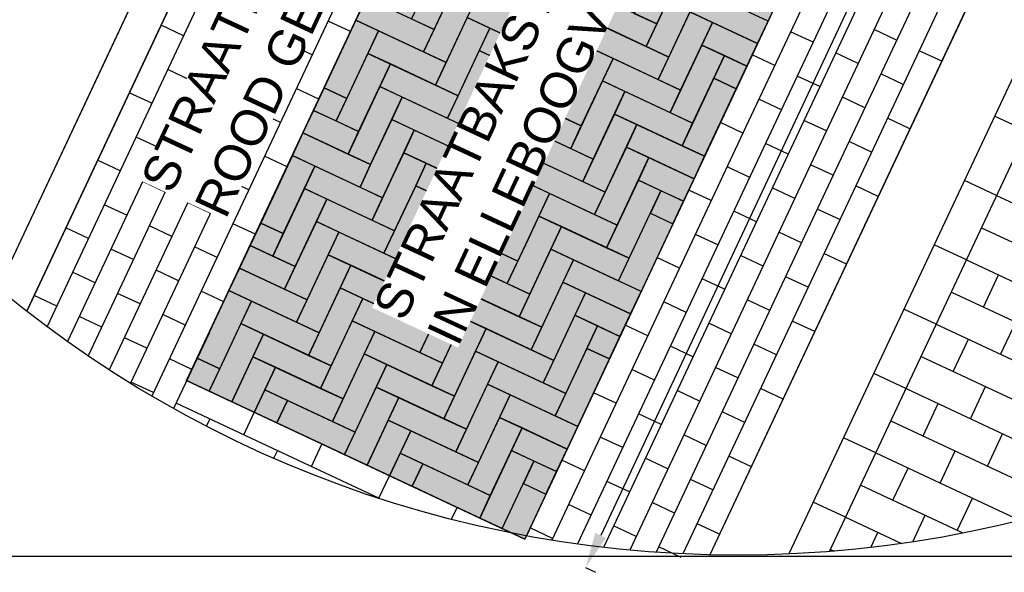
# Model space of a CAD drawing. Header units: metres. Extents: x 252743 to 254903, y 592696 to 593766.
# Tile 179 of 256: x 254465.11 to 254467.88, y 593459.47 to 593461.03. Entities that reach past the tile are written whole.
import ezdxf

# ---------------------------------------------------------------- set-up
doc = ezdxf.new("R2010")
doc.units = ezdxf.units.M
for name, color, linetype in [('N-WB-AANDUIDING PROFIEL', 4, 'Continuous'), ('N-WB-PROFIEL-ARC', 8, 'Continuous'), ('N-WB-PROFIEL-LIJN', 3, 'Continuous'), ('N-WB-PROFIEL-MAATVOERING', 7, 'Continuous'), ('N-WB-PROFIEL-TEKST 50', 7, 'Continuous')]:
    doc.layers.add(name, color=color, linetype=linetype)
doc.layers.add('N-WB-PROFIEL-HULP', color=6, linetype='Continuous', plot=False)
doc.styles.add('N_STANDARD 50', font='arial.ttf', dxfattribs={"height": 0.1})
doc.dimstyles.new('N_DIMENSION 50', dxfattribs={"dimtxt": 0.1, "dimasz": 0.1, "dimexe": 0.03125, "dimexo": 0.03125, "dimgap": 0.0625, "dimtad": 1, "dimzin": 3, "dimdsep": 46, "dimtxsty": 'N_STANDARD 50', "dimcen": 0, "dimazin": 3, "dimtfac": 1, "dimtix": 1, "dimtmove": 2, "dimatfit": 3, "dimfxl": 0.03125, "dimfxlon": 1, "dimtfill": 1, "dimtolj": 1, "dimtzin": 0, "dimarcsym": 0})
pattern_1 = [(64.86870962, (638453.279735, 180704.23473), (-0.0275030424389, 0.0348203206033), [0, -0.0396875])]

# ---------------------------------------------------------------- blocks, each defined once
blk = doc.blocks.new('*D123')
at = {"layer": 'Defpoints', "color": 0, "transparency": 16777216}
for p in [(254468.7912, 593463.994), (254466.681, 593459.4956), (254466.703, 593459.4852)]:
    blk.add_point(p, dxfattribs=at)
at = {"layer": 'N-WB-PROFIEL-MAATVOERING', "color": 0, "lineweight": -2, "transparency": 16777216}
for p, q in [((254468.8132, 593463.9836), (254468.8415, 593463.9704)), ((254468.7707, 593463.8931), (254466.7455, 593459.5758)), ((254466.703, 593459.4852), (254466.7313, 593459.472))]:
    blk.add_line(p, q, dxfattribs=at)
at = {"layer": 'N-WB-PROFIEL-MAATVOERING', "color": 0, "transparency": 16777216}
for points in [[(254468.7556, 593463.9002), (254468.7858, 593463.886), (254468.8132, 593463.9836)], [(254466.7304, 593459.5829), (254466.7605, 593459.5687), (254466.703, 593459.4852)]]:
    blk.add_solid(points, dxfattribs=at)
at = {"layer": 'N-WB-PROFIEL-MAATVOERING', "color": 0, "transparency": 16777216, "insert": (254467.6553, 593461.7827), "char_height": 0.1, "attachment_point": 5, "rotation": 64.8687, "style": 'N_STANDARD 50', "bg_fill": 3, "box_fill_scale": 1.1, "bg_fill_color": 256, "bg_fill_true_color": 13158600, "bg_fill_transparency": 0}
blk.add_mtext('\\A1;4.97', dxfattribs=at)

msp = doc.modelspace()

# ---------------------------------------------------------------- hatches: boundary and pattern name
at = {"layer": 'N-WB-PROFIEL-ARC'}
h = msp.add_hatch(dxfattribs=at)
h.set_pattern_fill('DOTS', color=1, scale=0.025, angle=64.8687, style=0)
h.set_pattern_definition(pattern_1)
h.paths.add_polyline_path([(254465.5816, 593460.0113), (254467.6924, 593464.5108), (254468.643, 593464.0649), (254466.5322, 593459.5654)])
h = msp.add_hatch(dxfattribs=at)
h.set_pattern_fill('DOTS', color=1, scale=0.025, angle=64.8687, style=0)
h.set_pattern_definition(pattern_1)
edge = h.paths.add_edge_path()
edge.add_line((254466.494, 593459.5833), (254465.5816, 593460.0113))
edge.add_line((254465.5816, 593460.0113), (254467.6924, 593464.5108))
edge.add_line((254467.6924, 593464.5108), (254468.643, 593464.0649))
edge.add_line((254468.643, 593464.0649), (254466.5368, 593459.575))

# ---------------------------------------------------------------- linework, layer by layer
at = {"layer": 'N-WB-AANDUIDING PROFIEL', "lineweight": -3}
msp.add_circle((254467.1305, 593462.7731), 3.2527, dxfattribs=at)
msp.add_circle((254467.1305, 593462.7731), 3.2527, dxfattribs=at)
at = {"layer": 'N-WB-PROFIEL-ARC'}
for p, q in [((254467.3889, 593459.5307), (254469.789, 593464.6471)), ((254468.3942, 593463.3697), (254467.1456, 593460.708)), ((254468.3942, 593463.3697), (254467.1456, 593460.708)), ((254468.4576, 593463.34), (254467.209, 593460.6783)), ((254468.4576, 593463.34), (254467.209, 593460.6783)), ((254468.5209, 593463.3103), (254467.2723, 593460.6486)), ((254468.5209, 593463.3103), (254467.2723, 593460.6486)), ((254465.7514, 593461.3621), (254465.189, 593460.1634)), ((254465.7514, 593461.3621), (254465.189, 593460.1634)), ((254467.6892, 593461.3724), (254467.3357, 593460.6188)), ((254465.8147, 593461.3323), (254465.2467, 593460.1214)), ((254465.8147, 593461.3323), (254465.2467, 593460.1214)), ((254467.7525, 593461.3426), (254467.3991, 593460.5891)), ((254467.7525, 593461.3426), (254467.3991, 593460.5891)), ((254465.8781, 593461.3026), (254465.305, 593460.0809)), ((254465.8781, 593461.3026), (254465.305, 593460.0809)), ((254467.8159, 593461.3129), (254467.4624, 593460.5594)), ((254467.8159, 593461.3129), (254467.4624, 593460.5594)), ((254465.9415, 593461.2729), (254465.364, 593460.0419)), ((254465.9415, 593461.2729), (254465.364, 593460.0419)), ((254466.0049, 593461.2431), (254465.4237, 593460.0042)), ((254466.0049, 593461.2431), (254465.4237, 593460.0042)), ((254466.0682, 593461.2134), (254465.484, 593459.9679)), ((254466.0682, 593461.2134), (254465.484, 593459.9679)), ((254465.8077, 593460.9877), (254465.7443, 593461.0174)), ((254465.8077, 593460.9877), (254465.7443, 593461.0174)), ((254466.0424, 593460.9936), (254465.979, 593461.0233)), ((254466.0424, 593460.9936), (254465.979, 593461.0233)), ((254465.573, 593460.9818), (254465.5096, 593461.0115)), ((254465.573, 593460.9818), (254465.5096, 593461.0115)), ((254467.3427, 593460.9635), (254467.2794, 593460.9932)), ((254467.3427, 593460.9635), (254467.2794, 593460.9932)), ((254467.5774, 593460.9694), (254467.5141, 593460.9991)), ((254467.5774, 593460.9694), (254467.5141, 593460.9991)), ((254465.6997, 593460.9224), (254465.6364, 593460.9521)), ((254465.6997, 593460.9224), (254465.6364, 593460.9521)), ((254465.9344, 593460.9282), (254465.8711, 593460.958)), ((254465.9344, 593460.9282), (254465.8711, 593460.958)), ((254467.4695, 593460.904), (254467.4061, 593460.9338)), ((254467.4695, 593460.904), (254467.4061, 593460.9338)), ((254467.7042, 593460.9099), (254467.6408, 593460.9396)), ((254467.7042, 593460.9099), (254467.6408, 593460.9396)), ((254467.2348, 593460.8982), (254467.1714, 593460.9279)), ((254467.2348, 593460.8982), (254467.1714, 593460.9279)), ((254465.5918, 593460.857), (254465.5284, 593460.8868)), ((254465.5918, 593460.857), (254465.5284, 593460.8868)), ((254465.8265, 593460.8629), (254465.7631, 593460.8926)), ((254465.8265, 593460.8629), (254465.7631, 593460.8926)), ((254467.3615, 593460.8387), (254467.2981, 593460.8684)), ((254467.3615, 593460.8387), (254467.2981, 593460.8684)), ((254467.5962, 593460.8446), (254467.5329, 593460.8743)), ((254467.5962, 593460.8446), (254467.5329, 593460.8743)), ((254465.7185, 593460.7976), (254465.6551, 593460.8273)), ((254465.7185, 593460.7976), (254465.6551, 593460.8273)), ((254465.9532, 593460.8034), (254465.8899, 593460.8332)), ((254465.9532, 593460.8034), (254465.8899, 593460.8332)), ((254465.4838, 593460.7917), (254465.4204, 593460.8214)), ((254465.4838, 593460.7917), (254465.4204, 593460.8214)), ((254467.2535, 593460.7734), (254467.1902, 593460.8031)), ((254467.2535, 593460.7734), (254467.1902, 593460.8031)), ((254467.4883, 593460.7792), (254467.4249, 593460.809)), ((254467.4883, 593460.7792), (254467.4249, 593460.809)), ((254465.8453, 593460.7381), (254465.7819, 593460.7678)), ((254465.8453, 593460.7381), (254465.7819, 593460.7678)), ((254465.6105, 593460.7322), (254465.5472, 593460.762)), ((254465.6105, 593460.7322), (254465.5472, 593460.762)), ((254467.3803, 593460.7139), (254467.3169, 593460.7436)), ((254467.3803, 593460.7139), (254467.3169, 593460.7436)), ((254467.615, 593460.7198), (254467.5516, 593460.7495)), ((254467.615, 593460.7198), (254467.5516, 593460.7495)), ((254467.9434, 593460.7135), (254467.8529, 593460.7559)), ((254467.1456, 593460.708), (254467.0822, 593460.7378)), ((254467.1456, 593460.708), (254467.0822, 593460.7378)), ((254465.5026, 593460.6669), (254465.4392, 593460.6966)), ((254465.5026, 593460.6669), (254465.4392, 593460.6966)), ((254465.7373, 593460.6728), (254465.6739, 593460.7025)), ((254465.7373, 593460.6728), (254465.6739, 593460.7025)), ((254467.1456, 593460.708), (254466.6083, 593459.5626)), ((254467.1456, 593460.708), (254466.6083, 593459.5626)), ((254467.507, 593460.6545), (254467.4437, 593460.6842)), ((254467.507, 593460.6545), (254467.4437, 593460.6842)), ((254467.209, 593460.6783), (254466.6805, 593459.5517)), ((254467.209, 593460.6783), (254466.6805, 593459.5517)), ((254467.2723, 593460.6486), (254467.209, 593460.6783)), ((254467.2723, 593460.6486), (254467.209, 593460.6783)), ((254465.3946, 593460.6016), (254465.3312, 593460.6313)), ((254465.3946, 593460.6016), (254465.3312, 593460.6313)), ((254465.6293, 593460.6075), (254465.566, 593460.6372)), ((254465.6293, 593460.6075), (254465.566, 593460.6372)), ((254465.864, 593460.6133), (254465.8007, 593460.6431)), ((254465.864, 593460.6133), (254465.8007, 593460.6431)), ((254467.2723, 593460.6486), (254466.7534, 593459.5423)), ((254467.2723, 593460.6486), (254466.7534, 593459.5423)), ((254467.3357, 593460.6188), (254466.8271, 593459.5346)), ((254467.3357, 593460.6188), (254466.8271, 593459.5346)), ((254467.1644, 593460.5832), (254467.101, 593460.613)), ((254467.1644, 593460.5832), (254467.101, 593460.613)), ((254467.3991, 593460.5891), (254467.3357, 593460.6188)), ((254467.3991, 593460.5891), (254467.3357, 593460.6188)), ((254465.7561, 593460.548), (254465.6927, 593460.5777)), ((254465.7561, 593460.548), (254465.6927, 593460.5777)), ((254467.3991, 593460.5891), (254466.9015, 593459.5285)), ((254467.3991, 593460.5891), (254466.9015, 593459.5285)), ((254467.8585, 593460.5324), (254467.7679, 593460.5748)), ((254465.5214, 593460.5421), (254465.458, 593460.5719)), ((254465.5214, 593460.5421), (254465.458, 593460.5719)), ((254467.4624, 593460.5594), (254466.9768, 593459.524)), ((254467.4624, 593460.5594), (254466.9768, 593459.524)), ((254467.0564, 593460.5179), (254466.993, 593460.5476)), ((254467.0564, 593460.5179), (254466.993, 593460.5476)), ((254467.2911, 593460.5238), (254467.2277, 593460.5535)), ((254467.2911, 593460.5238), (254467.2277, 593460.5535)), ((254467.5258, 593460.5297), (254467.4624, 593460.5594)), ((254467.5258, 593460.5297), (254467.4624, 593460.5594)), ((254467.8587, 593460.5323), (254468.583, 593460.1925)), ((254465.4134, 593460.4768), (254465.35, 593460.5065)), ((254465.4134, 593460.4768), (254465.35, 593460.5065)), ((254465.6481, 593460.4827), (254465.5847, 593460.5124)), ((254465.6481, 593460.4827), (254465.5847, 593460.5124)), ((254467.4179, 593460.4643), (254467.3545, 593460.4941)), ((254467.4179, 593460.4643), (254467.3545, 593460.4941)), ((254467.1831, 593460.4585), (254467.1198, 593460.4882)), ((254467.1831, 593460.4585), (254467.1198, 593460.4882)), ((254465.3054, 593460.4115), (254465.2421, 593460.4412)), ((254465.3054, 593460.4115), (254465.2421, 593460.4412)), ((254465.5401, 593460.4173), (254465.4768, 593460.4471)), ((254465.5401, 593460.4173), (254465.4768, 593460.4471)), ((254465.7749, 593460.4232), (254465.7115, 593460.4529)), ((254465.7749, 593460.4232), (254465.7115, 593460.4529)), ((254467.8163, 593460.4417), (254468.5405, 593460.102)), ((254467.0752, 593460.3931), (254467.0118, 593460.4229)), ((254467.0752, 593460.3931), (254467.0118, 593460.4229)), ((254467.3099, 593460.399), (254467.2465, 593460.4287)), ((254467.3099, 593460.399), (254467.2465, 593460.4287)), ((254465.4322, 593460.352), (254465.3688, 593460.3817)), ((254465.4322, 593460.352), (254465.3688, 593460.3817)), ((254465.6669, 593460.3579), (254465.6035, 593460.3876)), ((254465.6669, 593460.3579), (254465.6035, 593460.3876)), ((254467.7735, 593460.3513), (254467.683, 593460.3938)), ((254466.9672, 593460.3278), (254466.9038, 593460.3575)), ((254466.9672, 593460.3278), (254466.9038, 593460.3575)), ((254467.2019, 593460.3337), (254467.1385, 593460.3634)), ((254467.2019, 593460.3337), (254467.1385, 593460.3634)), ((254467.4366, 593460.3395), (254467.3733, 593460.3693)), ((254467.4366, 593460.3395), (254467.3733, 593460.3693)), ((254467.7738, 593460.3512), (254468.4981, 593460.0114)), ((254465.3242, 593460.2867), (254465.2608, 593460.3164)), ((254465.3242, 593460.2867), (254465.2608, 593460.3164)), ((254465.5589, 593460.2925), (254465.4956, 593460.3223)), ((254465.5589, 593460.2925), (254465.4956, 593460.3223)), ((254467.094, 593460.2683), (254467.0306, 593460.2981)), ((254467.094, 593460.2683), (254467.0306, 593460.2981)), ((254467.3287, 593460.2742), (254467.2653, 593460.3039)), ((254467.3287, 593460.2742), (254467.2653, 593460.3039)), ((254467.8219, 593460.2182), (254467.8643, 593460.3087)), ((254465.2162, 593460.2213), (254465.1529, 593460.2511)), ((254465.2162, 593460.2213), (254465.1529, 593460.2511)), ((254465.451, 593460.2272), (254465.3876, 593460.2569)), ((254465.451, 593460.2272), (254465.3876, 593460.2569)), ((254465.6857, 593460.2331), (254465.6223, 593460.2628)), ((254465.6857, 593460.2331), (254465.6223, 593460.2628)), ((254467.7313, 593460.2607), (254468.4556, 593459.9209)), ((254466.986, 593460.203), (254466.9226, 593460.2327)), ((254466.986, 593460.203), (254466.9226, 593460.2327)), ((254467.2207, 593460.2089), (254467.1573, 593460.2386)), ((254467.2207, 593460.2089), (254467.1573, 593460.2386)), ((254465.343, 593460.1619), (254465.2796, 593460.1916)), ((254465.343, 593460.1619), (254465.2796, 593460.1916)), ((254465.5777, 593460.1678), (254465.5143, 593460.1975)), ((254465.5777, 593460.1678), (254465.5143, 593460.1975)), ((254467.6886, 593460.1703), (254467.5981, 593460.2127)), ((254466.878, 593460.1377), (254466.8146, 593460.1674)), ((254466.878, 593460.1377), (254466.8146, 593460.1674)), ((254467.1127, 593460.1435), (254467.0494, 593460.1733)), ((254467.1127, 593460.1435), (254467.0494, 593460.1733)), ((254467.3474, 593460.1494), (254467.2841, 593460.1791)), ((254467.3474, 593460.1494), (254467.2841, 593460.1791)), ((254467.6889, 593460.1701), (254468.4131, 593459.8304)), ((254467.8699, 593460.0852), (254467.9124, 593460.1757)), ((254465.4697, 593460.1024), (254465.4064, 593460.1322)), ((254465.4697, 593460.1024), (254465.4064, 593460.1322)), ((254465.6445, 593460.1453), (254465.5449, 593459.933)), ((254465.6445, 593460.1453), (254465.5449, 593459.933)), ((254467.0048, 593460.0782), (254466.9414, 593460.1079)), ((254467.0048, 593460.0782), (254466.9414, 593460.1079)), ((254467.2395, 593460.0841), (254467.1761, 593460.1138)), ((254467.2395, 593460.0841), (254467.1761, 593460.1138)), ((254467.7369, 593460.0371), (254467.7794, 593460.1277)), ((254467.6464, 593460.0796), (254468.3407, 593459.7539)), ((254465.5965, 593460.043), (254465.5331, 593460.0727)), ((254465.5965, 593460.043), (254465.5331, 593460.0727)), ((254467.1315, 593460.0188), (254467.0681, 593460.0485)), ((254467.1315, 593460.0188), (254467.0681, 593460.0485)), ((254466.8968, 593460.0129), (254466.8334, 593460.0426)), ((254466.8968, 593460.0129), (254466.8334, 593460.0426)), ((254467.6036, 593459.9892), (254467.5131, 593460.0316)), ((254465.4885, 593459.9776), (254465.4251, 593460.0074)), ((254465.4885, 593459.9776), (254465.4251, 593460.0074)), ((254465.5816, 593460.0113), (254466.5322, 593459.5654)), ((254465.5816, 593460.0113), (254466.5322, 593459.5654)), ((254467.785, 593459.9041), (254467.8275, 593459.9946)), ((254466.7888, 593459.9476), (254466.7255, 593459.9773)), ((254466.7888, 593459.9476), (254466.7255, 593459.9773)), ((254467.0235, 593459.9534), (254466.9602, 593459.9832)), ((254467.0235, 593459.9534), (254466.9602, 593459.9832)), ((254467.2583, 593459.9593), (254467.1949, 593459.989)), ((254467.2583, 593459.9593), (254467.1949, 593459.989)), ((254467.6039, 593459.9891), (254468.21, 593459.7047)), ((254466.1223, 593459.6803), (254465.5519, 593459.9479)), ((254466.1223, 593459.6803), (254465.5519, 593459.9479)), ((254467.652, 593459.8561), (254467.6945, 593459.9466)), ((254465.742, 593459.8587), (254465.7717, 593459.9221)), ((254465.742, 593459.8587), (254465.7717, 593459.9221)), ((254466.9156, 593459.8881), (254466.8522, 593459.9178)), ((254466.9156, 593459.8881), (254466.8522, 593459.9178)), ((254467.1503, 593459.894), (254467.0869, 593459.9237)), ((254467.1503, 593459.894), (254467.0869, 593459.9237)), ((254465.6375, 593459.8833), (254465.647, 593459.9033)), ((254465.6375, 593459.8833), (254465.647, 593459.9033)), ((254467.5615, 593459.8985), (254468.0712, 593459.6594)), ((254467.0423, 593459.8286), (254466.979, 593459.8584)), ((254467.0423, 593459.8286), (254466.979, 593459.8584)), ((254467.8331, 593459.7711), (254467.8755, 593459.8616)), ((254465.9321, 593459.7695), (254465.9619, 593459.8329)), ((254465.9321, 593459.7695), (254465.9619, 593459.8329)), ((254466.8076, 593459.8228), (254466.7442, 593459.8525)), ((254466.8076, 593459.8228), (254466.7442, 593459.8525)), ((254467.5187, 593459.8081), (254467.4282, 593459.8506)), ((254465.8271, 593459.7929), (254465.8371, 593459.8141)), ((254465.8271, 593459.7929), (254465.8371, 593459.8141)), ((254467.1691, 593459.7692), (254467.1057, 593459.7989)), ((254467.1691, 593459.7692), (254467.1057, 593459.7989)), ((254467.519, 593459.808), (254467.9231, 593459.6184)), ((254467.7001, 593459.723), (254467.7425, 593459.8136)), ((254466.6996, 593459.7574), (254466.6363, 593459.7872)), ((254466.6996, 593459.7574), (254466.6363, 593459.7872)), ((254466.9344, 593459.7633), (254466.871, 593459.793)), ((254466.9344, 593459.7633), (254466.871, 593459.793)), ((254466.1223, 593459.6803), (254466.152, 593459.7437)), ((254466.1223, 593459.6803), (254466.152, 593459.7437)), ((254467.5671, 593459.675), (254467.6095, 593459.7655)), ((254466.8264, 593459.698), (254466.763, 593459.7277)), ((254466.8264, 593459.698), (254466.763, 593459.7277)), ((254467.0611, 593459.7038), (254466.9977, 593459.7336)), ((254467.0611, 593459.7038), (254466.9977, 593459.7336)), ((254467.4765, 593459.7175), (254467.7639, 593459.5827)), ((254466.7184, 593459.6326), (254466.6551, 593459.6624)), ((254466.7184, 593459.6326), (254466.6551, 593459.6624)), ((254466.9531, 593459.6385), (254466.8898, 593459.6682)), ((254466.9531, 593459.6385), (254466.8898, 593459.6682)), ((254467.4338, 593459.627), (254467.3432, 593459.6695)), ((254467.7481, 593459.59), (254467.7906, 593459.6806)), ((254466.3265, 593459.6213), (254466.3421, 593459.6545)), ((254466.3265, 593459.6213), (254466.3421, 593459.6545)), ((254467.6226, 593459.5578), (254467.6576, 593459.6325)), ((254467.0799, 593459.5791), (254467.0165, 593459.6088)), ((254467.0799, 593459.5791), (254467.0165, 593459.6088)), ((254467.4341, 593459.6269), (254467.5912, 593459.5532)), ((254466.6105, 593459.5673), (254466.5471, 593459.597)), ((254466.6105, 593459.5673), (254466.5471, 593459.597)), ((254466.8452, 593459.5732), (254466.7818, 593459.6029)), ((254466.8452, 593459.5732), (254466.7818, 593459.6029)), ((254467.5047, 593459.542), (254467.5246, 593459.5844)), ((254466.9719, 593459.5137), (254466.9086, 593459.5435)), ((254466.9719, 593459.5137), (254466.9086, 593459.5435)), ((254467.3916, 593459.5364), (254467.4016, 593459.5317))]:
    msp.add_line(p, q, dxfattribs=at)
msp.add_lwpolyline([(254465.0519, 593460.2712), (254467.0687, 593464.5705), (254466.0897, 593465.0236), (254464.2947, 593461.1799)], dxfattribs=at)
at = {"layer": 'N-WB-PROFIEL-ARC', "flags": 128}
for points in [[(254466.3029, 593461.2193), (254466.2138, 593461.0292), (254466.2771, 593460.9994), (254466.3663, 593461.1896)], [(254466.3029, 593461.2193), (254466.2138, 593461.0292), (254466.2771, 593460.9994), (254466.3663, 593461.1896)], [(254466.6159, 593461.2271), (254466.5267, 593461.037), (254466.5901, 593461.0073), (254466.6793, 593461.1974)], [(254466.6159, 593461.2271), (254466.5267, 593461.037), (254466.5901, 593461.0073), (254466.6793, 593461.1974)], [(254466.6495, 593461.134), (254466.5604, 593460.9439), (254466.6237, 593460.9142), (254466.7129, 593461.1043)], [(254466.6495, 593461.134), (254466.5604, 593460.9439), (254466.6237, 593460.9142), (254466.7129, 593461.1043)], [(254466.9625, 593461.1419), (254466.8733, 593460.9517), (254466.9367, 593460.922), (254467.0259, 593461.1121)], [(254466.9625, 593461.1419), (254466.8733, 593460.9517), (254466.9367, 593460.922), (254467.0259, 593461.1121)], [(254466.3366, 593461.1262), (254466.2474, 593460.9361), (254466.3108, 593460.9063), (254466.4, 593461.0965)], [(254466.3366, 593461.1262), (254466.2474, 593460.9361), (254466.3108, 593460.9063), (254466.4, 593461.0965)], [(254466.903, 593461.0151), (254466.7129, 593461.1043), (254466.6832, 593461.0409), (254466.8733, 593460.9517)], [(254466.903, 593461.0151), (254466.7129, 593461.1043), (254466.6832, 593461.0409), (254466.8733, 593460.9517)], [(254467.216, 593461.0229), (254467.0259, 593461.1121), (254466.9961, 593461.0488), (254467.1863, 593460.9596)], [(254467.216, 593461.0229), (254467.0259, 593461.1121), (254466.9961, 593461.0488), (254467.1863, 593460.9596)], [(254466.2771, 593460.9994), (254466.087, 593461.0886), (254466.0573, 593461.0253), (254466.2474, 593460.9361)], [(254466.2771, 593460.9994), (254466.087, 593461.0886), (254466.0573, 593461.0253), (254466.2474, 593460.9361)], [(254466.5901, 593461.0073), (254466.4, 593461.0965), (254466.3702, 593461.0331), (254466.5604, 593460.9439)], [(254466.5901, 593461.0073), (254466.4, 593461.0965), (254466.3702, 593461.0331), (254466.5604, 593460.9439)], [(254466.9961, 593461.0488), (254466.9069, 593460.8586), (254466.9703, 593460.8289), (254467.0595, 593461.019)], [(254466.9961, 593461.0488), (254466.9069, 593460.8586), (254466.9703, 593460.8289), (254467.0595, 593461.019)], [(254466.0573, 593461.0253), (254465.9681, 593460.8351), (254466.0315, 593460.8054), (254466.1207, 593460.9955)], [(254466.0573, 593461.0253), (254465.9681, 593460.8351), (254466.0315, 593460.8054), (254466.1207, 593460.9955)], [(254466.3702, 593461.0331), (254466.281, 593460.843), (254466.3444, 593460.8132), (254466.4336, 593461.0034)], [(254466.3702, 593461.0331), (254466.281, 593460.843), (254466.3444, 593460.8132), (254466.4336, 593461.0034)], [(254466.6832, 593461.0409), (254466.594, 593460.8508), (254466.6574, 593460.8211), (254466.7466, 593461.0112)], [(254466.6832, 593461.0409), (254466.594, 593460.8508), (254466.6574, 593460.8211), (254466.7466, 593461.0112)], [(254467.1863, 593460.9596), (254467.0595, 593461.019), (254467.0298, 593460.9557), (254467.1565, 593460.8962)], [(254467.1863, 593460.9596), (254467.0595, 593461.019), (254467.0298, 593460.9557), (254467.1565, 593460.8962)], [(254466.3108, 593460.9063), (254466.1207, 593460.9955), (254466.0909, 593460.9322), (254466.281, 593460.843)], [(254466.3108, 593460.9063), (254466.1207, 593460.9955), (254466.0909, 593460.9322), (254466.281, 593460.843)], [(254466.6237, 593460.9142), (254466.4336, 593461.0034), (254466.4039, 593460.94), (254466.594, 593460.8508)], [(254466.6237, 593460.9142), (254466.4336, 593461.0034), (254466.4039, 593460.94), (254466.594, 593460.8508)], [(254466.9367, 593460.922), (254466.7466, 593461.0112), (254466.7168, 593460.9478), (254466.9069, 593460.8586)], [(254466.9367, 593460.922), (254466.7466, 593461.0112), (254466.7168, 593460.9478), (254466.9069, 593460.8586)], [(254466.4039, 593460.94), (254466.3147, 593460.7499), (254466.3781, 593460.7201), (254466.4672, 593460.9103)], [(254466.4039, 593460.94), (254466.3147, 593460.7499), (254466.3781, 593460.7201), (254466.4672, 593460.9103)], [(254466.7168, 593460.9478), (254466.6276, 593460.7577), (254466.691, 593460.728), (254466.7802, 593460.9181)], [(254466.7168, 593460.9478), (254466.6276, 593460.7577), (254466.691, 593460.728), (254466.7802, 593460.9181)], [(254467.0298, 593460.9557), (254466.9406, 593460.7655), (254467.004, 593460.7358), (254467.0932, 593460.9259)], [(254467.0298, 593460.9557), (254466.9406, 593460.7655), (254467.004, 593460.7358), (254467.0932, 593460.9259)], [(254466.0909, 593460.9322), (254466.0017, 593460.742), (254466.0651, 593460.7123), (254466.1543, 593460.9024)], [(254466.0909, 593460.9322), (254466.0017, 593460.742), (254466.0651, 593460.7123), (254466.1543, 593460.9024)], [(254466.6574, 593460.8211), (254466.4672, 593460.9103), (254466.4375, 593460.8469), (254466.6276, 593460.7577)], [(254466.6574, 593460.8211), (254466.4672, 593460.9103), (254466.4375, 593460.8469), (254466.6276, 593460.7577)], [(254466.9703, 593460.8289), (254466.7802, 593460.9181), (254466.7505, 593460.8547), (254466.9406, 593460.7655)], [(254466.9703, 593460.8289), (254466.7802, 593460.9181), (254466.7505, 593460.8547), (254466.9406, 593460.7655)], [(254467.1565, 593460.8962), (254467.0932, 593460.9259), (254467.0634, 593460.8626), (254467.1268, 593460.8328)], [(254467.1565, 593460.8962), (254467.0932, 593460.9259), (254467.0634, 593460.8626), (254467.1268, 593460.8328)], [(254466.3444, 593460.8132), (254466.1543, 593460.9024), (254466.1246, 593460.8391), (254466.3147, 593460.7499)], [(254466.3444, 593460.8132), (254466.1543, 593460.9024), (254466.1246, 593460.8391), (254466.3147, 593460.7499)], [(254466.7505, 593460.8547), (254466.6613, 593460.6646), (254466.7247, 593460.6349), (254466.8138, 593460.825)], [(254466.7505, 593460.8547), (254466.6613, 593460.6646), (254466.7247, 593460.6349), (254466.8138, 593460.825)], [(254467.0634, 593460.8626), (254466.9742, 593460.6724), (254467.0376, 593460.6427), (254467.1268, 593460.8328)], [(254467.0634, 593460.8626), (254466.9742, 593460.6724), (254467.0376, 593460.6427), (254467.1268, 593460.8328)], [(254466.0315, 593460.8054), (254465.9681, 593460.8351), (254465.9384, 593460.7718), (254466.0017, 593460.742)], [(254466.0315, 593460.8054), (254465.9681, 593460.8351), (254465.9384, 593460.7718), (254466.0017, 593460.742)], [(254466.1246, 593460.8391), (254466.0354, 593460.6489), (254466.0988, 593460.6192), (254466.1879, 593460.8093)], [(254466.1246, 593460.8391), (254466.0354, 593460.6489), (254466.0988, 593460.6192), (254466.1879, 593460.8093)], [(254466.4375, 593460.8469), (254466.3483, 593460.6568), (254466.4117, 593460.627), (254466.5009, 593460.8172)], [(254466.4375, 593460.8469), (254466.3483, 593460.6568), (254466.4117, 593460.627), (254466.5009, 593460.8172)], [(254467.004, 593460.7358), (254466.8138, 593460.825), (254466.7841, 593460.7616), (254466.9742, 593460.6724)], [(254467.004, 593460.7358), (254466.8138, 593460.825), (254466.7841, 593460.7616), (254466.9742, 593460.6724)], [(254466.3781, 593460.7201), (254466.1879, 593460.8093), (254466.1582, 593460.746), (254466.3483, 593460.6568)], [(254466.3781, 593460.7201), (254466.1879, 593460.8093), (254466.1582, 593460.746), (254466.3483, 593460.6568)], [(254466.691, 593460.728), (254466.5009, 593460.8172), (254466.4712, 593460.7538), (254466.6613, 593460.6646)], [(254466.691, 593460.728), (254466.5009, 593460.8172), (254466.4712, 593460.7538), (254466.6613, 593460.6646)], [(254466.0651, 593460.7123), (254465.9384, 593460.7718), (254465.9086, 593460.7084), (254466.0354, 593460.6489)], [(254466.0651, 593460.7123), (254465.9384, 593460.7718), (254465.9086, 593460.7084), (254466.0354, 593460.6489)], [(254466.4712, 593460.7538), (254466.382, 593460.5637), (254466.4454, 593460.5339), (254466.5345, 593460.7241)], [(254466.4712, 593460.7538), (254466.382, 593460.5637), (254466.4454, 593460.5339), (254466.5345, 593460.7241)], [(254466.7841, 593460.7616), (254466.6949, 593460.5715), (254466.7583, 593460.5418), (254466.8475, 593460.7319)], [(254466.4117, 593460.627), (254466.2216, 593460.7162), (254466.1919, 593460.6528), (254466.382, 593460.5637)], [(254466.4117, 593460.627), (254466.2216, 593460.7162), (254466.1919, 593460.6528), (254466.382, 593460.5637)], [(254466.7247, 593460.6349), (254466.5345, 593460.7241), (254466.5048, 593460.6607), (254466.6949, 593460.5715)], [(254466.7247, 593460.6349), (254466.5345, 593460.7241), (254466.5048, 593460.6607), (254466.6949, 593460.5715)], [(254467.0376, 593460.6427), (254466.8475, 593460.7319), (254466.8178, 593460.6685), (254467.0079, 593460.5793)], [(254467.0376, 593460.6427), (254466.8475, 593460.7319), (254466.8178, 593460.6685), (254467.0079, 593460.5793)], [(254466.0988, 593460.6192), (254465.9086, 593460.7084), (254465.8789, 593460.645), (254466.069, 593460.5558)], [(254466.0988, 593460.6192), (254465.9086, 593460.7084), (254465.8789, 593460.645), (254466.069, 593460.5558)], [(254466.5048, 593460.6607), (254466.4156, 593460.4706), (254466.479, 593460.4408), (254466.5682, 593460.631)], [(254466.5048, 593460.6607), (254466.4156, 593460.4706), (254466.479, 593460.4408), (254466.5682, 593460.631)], [(254466.8178, 593460.6685), (254466.7286, 593460.4784), (254466.792, 593460.4487), (254466.8811, 593460.6388)], [(254465.8789, 593460.645), (254465.7897, 593460.4549), (254465.8531, 593460.4252), (254465.9423, 593460.6153)], [(254465.8789, 593460.645), (254465.7897, 593460.4549), (254465.8531, 593460.4252), (254465.9423, 593460.6153)], [(254466.7583, 593460.5418), (254466.5682, 593460.631), (254466.5385, 593460.5676), (254466.7286, 593460.4784)], [(254467.0079, 593460.5793), (254466.8811, 593460.6388), (254466.8514, 593460.5754), (254466.9782, 593460.516)], [(254467.0079, 593460.5793), (254466.8811, 593460.6388), (254466.8514, 593460.5754), (254466.9782, 593460.516)], [(254466.1324, 593460.5261), (254465.9423, 593460.6153), (254465.9126, 593460.5519), (254466.1027, 593460.4627)], [(254466.1324, 593460.5261), (254465.9423, 593460.6153), (254465.9126, 593460.5519), (254466.1027, 593460.4627)], [(254466.4454, 593460.5339), (254466.2552, 593460.6231), (254466.2255, 593460.5597), (254466.4156, 593460.4706)], [(254466.4454, 593460.5339), (254466.2552, 593460.6231), (254466.2255, 593460.5597), (254466.4156, 593460.4706)], [(254466.8514, 593460.5754), (254466.7622, 593460.3853), (254466.8256, 593460.3556), (254466.9148, 593460.5457)], [(254465.9126, 593460.5519), (254465.8234, 593460.3618), (254465.8867, 593460.3321), (254465.9759, 593460.5222)], [(254465.9126, 593460.5519), (254465.8234, 593460.3618), (254465.8867, 593460.3321), (254465.9759, 593460.5222)], [(254466.2255, 593460.5597), (254466.1363, 593460.3696), (254466.1997, 593460.3399), (254466.2889, 593460.53)], [(254466.2255, 593460.5597), (254466.1363, 593460.3696), (254466.1997, 593460.3399), (254466.2889, 593460.53)], [(254466.9782, 593460.516), (254466.9148, 593460.5457), (254466.8851, 593460.4823), (254466.9484, 593460.4526)], [(254466.9782, 593460.516), (254466.9148, 593460.5457), (254466.8851, 593460.4823), (254466.9484, 593460.4526)], [(254466.166, 593460.433), (254465.9759, 593460.5222), (254465.9462, 593460.4588), (254466.1363, 593460.3696)], [(254466.166, 593460.433), (254465.9759, 593460.5222), (254465.9462, 593460.4588), (254466.1363, 593460.3696)], [(254466.479, 593460.4408), (254466.2889, 593460.53), (254466.2591, 593460.4666), (254466.4493, 593460.3775)], [(254466.479, 593460.4408), (254466.2889, 593460.53), (254466.2591, 593460.4666), (254466.4493, 593460.3775)], [(254466.792, 593460.4487), (254466.6018, 593460.5379), (254466.5721, 593460.4745), (254466.7622, 593460.3853)], [(254466.2591, 593460.4666), (254466.17, 593460.2765), (254466.2333, 593460.2468), (254466.3225, 593460.4369)], [(254466.2591, 593460.4666), (254466.17, 593460.2765), (254466.2333, 593460.2468), (254466.3225, 593460.4369)], [(254465.8531, 593460.4252), (254465.7897, 593460.4549), (254465.76, 593460.3915), (254465.8234, 593460.3618)], [(254465.8531, 593460.4252), (254465.7897, 593460.4549), (254465.76, 593460.3915), (254465.8234, 593460.3618)], [(254465.9462, 593460.4588), (254465.857, 593460.2687), (254465.9204, 593460.239), (254466.0096, 593460.4291)], [(254465.9462, 593460.4588), (254465.857, 593460.2687), (254465.9204, 593460.239), (254466.0096, 593460.4291)], [(254466.5126, 593460.3477), (254466.3225, 593460.4369), (254466.2928, 593460.3735), (254466.4829, 593460.2844)], [(254466.5126, 593460.3477), (254466.3225, 593460.4369), (254466.2928, 593460.3735), (254466.4829, 593460.2844)], [(254466.8256, 593460.3556), (254466.6355, 593460.4447), (254466.6057, 593460.3814), (254466.7959, 593460.2922)], [(254466.8256, 593460.3556), (254466.6355, 593460.4447), (254466.6057, 593460.3814), (254466.7959, 593460.2922)], [(254466.1997, 593460.3399), (254466.0096, 593460.4291), (254465.9798, 593460.3657), (254466.17, 593460.2765)], [(254466.1997, 593460.3399), (254466.0096, 593460.4291), (254465.9798, 593460.3657), (254466.17, 593460.2765)], [(254465.8867, 593460.3321), (254465.76, 593460.3915), (254465.7303, 593460.3281), (254465.857, 593460.2687)], [(254465.8867, 593460.3321), (254465.76, 593460.3915), (254465.7303, 593460.3281), (254465.857, 593460.2687)], [(254466.6057, 593460.3814), (254466.5166, 593460.1913), (254466.5799, 593460.1615), (254466.6691, 593460.3516)], [(254466.6057, 593460.3814), (254466.5166, 593460.1913), (254466.5799, 593460.1615), (254466.6691, 593460.3516)], [(254465.9798, 593460.3657), (254465.8907, 593460.1756), (254465.954, 593460.1459), (254466.0432, 593460.336)], [(254465.9798, 593460.3657), (254465.8907, 593460.1756), (254465.954, 593460.1459), (254466.0432, 593460.336)], [(254466.2928, 593460.3735), (254466.2036, 593460.1834), (254466.267, 593460.1537), (254466.3562, 593460.3438)], [(254466.2928, 593460.3735), (254466.2036, 593460.1834), (254466.267, 593460.1537), (254466.3562, 593460.3438)], [(254466.8592, 593460.2625), (254466.6691, 593460.3516), (254466.6394, 593460.2883), (254466.8295, 593460.1991)], [(254466.8592, 593460.2625), (254466.6691, 593460.3516), (254466.6394, 593460.2883), (254466.8295, 593460.1991)], [(254465.9204, 593460.239), (254465.7303, 593460.3281), (254465.7005, 593460.2648), (254465.8907, 593460.1756)], [(254465.9204, 593460.239), (254465.7303, 593460.3281), (254465.7005, 593460.2648), (254465.8907, 593460.1756)], [(254466.2333, 593460.2468), (254466.0432, 593460.336), (254466.0135, 593460.2726), (254466.2036, 593460.1834)], [(254466.2333, 593460.2468), (254466.0432, 593460.336), (254466.0135, 593460.2726), (254466.2036, 593460.1834)], [(254466.5463, 593460.2546), (254466.3562, 593460.3438), (254466.3264, 593460.2804), (254466.5166, 593460.1913)], [(254466.5463, 593460.2546), (254466.3562, 593460.3438), (254466.3264, 593460.2804), (254466.5166, 593460.1913)], [(254466.0135, 593460.2726), (254465.9243, 593460.0825), (254465.9877, 593460.0528), (254466.0769, 593460.2429)], [(254466.0135, 593460.2726), (254465.9243, 593460.0825), (254465.9877, 593460.0528), (254466.0769, 593460.2429)], [(254466.3264, 593460.2804), (254466.2373, 593460.0903), (254466.3006, 593460.0606), (254466.3898, 593460.2507)], [(254466.3264, 593460.2804), (254466.2373, 593460.0903), (254466.3006, 593460.0606), (254466.3898, 593460.2507)], [(254466.6394, 593460.2883), (254466.5502, 593460.0982), (254466.6136, 593460.0684), (254466.7028, 593460.2585)], [(254466.6394, 593460.2883), (254466.5502, 593460.0982), (254466.6136, 593460.0684), (254466.7028, 593460.2585)], [(254465.7005, 593460.2648), (254465.6114, 593460.0747), (254465.6747, 593460.0449), (254465.7639, 593460.235)], [(254465.7005, 593460.2648), (254465.6114, 593460.0747), (254465.6747, 593460.0449), (254465.7639, 593460.235)], [(254466.267, 593460.1537), (254466.0769, 593460.2429), (254466.0471, 593460.1795), (254466.2373, 593460.0903)], [(254466.267, 593460.1537), (254466.0769, 593460.2429), (254466.0471, 593460.1795), (254466.2373, 593460.0903)], [(254466.5799, 593460.1615), (254466.3898, 593460.2507), (254466.3601, 593460.1873), (254466.5502, 593460.0982)], [(254466.5799, 593460.1615), (254466.3898, 593460.2507), (254466.3601, 593460.1873), (254466.5502, 593460.0982)], [(254466.8295, 593460.1991), (254466.7028, 593460.2585), (254466.673, 593460.1952), (254466.7998, 593460.1357)], [(254466.8295, 593460.1991), (254466.7028, 593460.2585), (254466.673, 593460.1952), (254466.7998, 593460.1357)], [(254465.954, 593460.1459), (254465.7639, 593460.235), (254465.7342, 593460.1717), (254465.9243, 593460.0825)], [(254465.954, 593460.1459), (254465.7639, 593460.235), (254465.7342, 593460.1717), (254465.9243, 593460.0825)], [(254466.3601, 593460.1873), (254466.2709, 593459.9972), (254466.3343, 593459.9675), (254466.4235, 593460.1576)], [(254466.3601, 593460.1873), (254466.2709, 593459.9972), (254466.3343, 593459.9675), (254466.4235, 593460.1576)], [(254466.673, 593460.1952), (254466.5839, 593460.005), (254466.6472, 593459.9753), (254466.7364, 593460.1654)], [(254466.673, 593460.1952), (254466.5839, 593460.005), (254466.6472, 593459.9753), (254466.7364, 593460.1654)], [(254465.7342, 593460.1717), (254465.645, 593459.9816), (254465.7084, 593459.9518), (254465.7976, 593460.1419)], [(254465.7342, 593460.1717), (254465.645, 593459.9816), (254465.7084, 593459.9518), (254465.7976, 593460.1419)], [(254466.0471, 593460.1795), (254465.9579, 593459.9894), (254466.0213, 593459.9597), (254466.1105, 593460.1498)], [(254466.0471, 593460.1795), (254465.9579, 593459.9894), (254466.0213, 593459.9597), (254466.1105, 593460.1498)], [(254466.6136, 593460.0684), (254466.4235, 593460.1576), (254466.3937, 593460.0942), (254466.5839, 593460.005)], [(254466.6136, 593460.0684), (254466.4235, 593460.1576), (254466.3937, 593460.0942), (254466.5839, 593460.005)], [(254466.7998, 593460.1357), (254466.7364, 593460.1654), (254466.7067, 593460.1021), (254466.7701, 593460.0723)], [(254466.7998, 593460.1357), (254466.7364, 593460.1654), (254466.7067, 593460.1021), (254466.7701, 593460.0723)], [(254465.9877, 593460.0528), (254465.7976, 593460.1419), (254465.7678, 593460.0786), (254465.9579, 593459.9894)], [(254465.9877, 593460.0528), (254465.7976, 593460.1419), (254465.7678, 593460.0786), (254465.9579, 593459.9894)], [(254466.3006, 593460.0606), (254466.1105, 593460.1498), (254466.0808, 593460.0864), (254466.2709, 593459.9972)], [(254466.3006, 593460.0606), (254466.1105, 593460.1498), (254466.0808, 593460.0864), (254466.2709, 593459.9972)], [(254465.6747, 593460.0449), (254465.6114, 593460.0747), (254465.5816, 593460.0113), (254465.645, 593459.9816)], [(254465.6747, 593460.0449), (254465.6114, 593460.0747), (254465.5816, 593460.0113), (254465.645, 593459.9816)], [(254466.0808, 593460.0864), (254465.9916, 593459.8963), (254466.055, 593459.8666), (254466.1442, 593460.0567)], [(254466.0808, 593460.0864), (254465.9916, 593459.8963), (254466.055, 593459.8666), (254466.1442, 593460.0567)], [(254466.3937, 593460.0942), (254466.3045, 593459.9041), (254466.3679, 593459.8744), (254466.4571, 593460.0645)], [(254466.3937, 593460.0942), (254466.3045, 593459.9041), (254466.3679, 593459.8744), (254466.4571, 593460.0645)], [(254466.7067, 593460.1021), (254466.6175, 593459.9119), (254466.6809, 593459.8822), (254466.7701, 593460.0723)], [(254466.7067, 593460.1021), (254466.6175, 593459.9119), (254466.6809, 593459.8822), (254466.7701, 593460.0723)], [(254466.0213, 593459.9597), (254465.8312, 593460.0488), (254465.8015, 593459.9855), (254465.9916, 593459.8963)], [(254466.0213, 593459.9597), (254465.8312, 593460.0488), (254465.8015, 593459.9855), (254465.9916, 593459.8963)], [(254466.3343, 593459.9675), (254466.1442, 593460.0567), (254466.1144, 593459.9933), (254466.3045, 593459.9041)], [(254466.3343, 593459.9675), (254466.1442, 593460.0567), (254466.1144, 593459.9933), (254466.3045, 593459.9041)], [(254466.6472, 593459.9753), (254466.4571, 593460.0645), (254466.4274, 593460.0011), (254466.6175, 593459.9119)], [(254466.6472, 593459.9753), (254466.4571, 593460.0645), (254466.4274, 593460.0011), (254466.6175, 593459.9119)], [(254466.1144, 593459.9933), (254466.0252, 593459.8032), (254466.0886, 593459.7735), (254466.1778, 593459.9636)], [(254466.1144, 593459.9933), (254466.0252, 593459.8032), (254466.0886, 593459.7735), (254466.1778, 593459.9636)], [(254466.4274, 593460.0011), (254466.3382, 593459.811), (254466.4016, 593459.7813), (254466.4907, 593459.9714)], [(254466.4274, 593460.0011), (254466.3382, 593459.811), (254466.4016, 593459.7813), (254466.4907, 593459.9714)], [(254466.6809, 593459.8822), (254466.4907, 593459.9714), (254466.461, 593459.908), (254466.6511, 593459.8188)], [(254466.6809, 593459.8822), (254466.4907, 593459.9714), (254466.461, 593459.908), (254466.6511, 593459.8188)], [(254466.055, 593459.8666), (254465.8648, 593459.9557), (254465.8351, 593459.8924), (254466.0252, 593459.8032)], [(254466.055, 593459.8666), (254465.8648, 593459.9557), (254465.8351, 593459.8924), (254466.0252, 593459.8032)], [(254466.3679, 593459.8744), (254466.1778, 593459.9636), (254466.1481, 593459.9002), (254466.3382, 593459.811)], [(254466.3679, 593459.8744), (254466.1778, 593459.9636), (254466.1481, 593459.9002), (254466.3382, 593459.811)], [(254466.461, 593459.908), (254466.3718, 593459.7179), (254466.4352, 593459.6882), (254466.5244, 593459.8783)], [(254466.461, 593459.908), (254466.3718, 593459.7179), (254466.4352, 593459.6882), (254466.5244, 593459.8783)], [(254466.4016, 593459.7813), (254466.2114, 593459.8705), (254466.1817, 593459.8071), (254466.3718, 593459.7179)], [(254466.4016, 593459.7813), (254466.2114, 593459.8705), (254466.1817, 593459.8071), (254466.3718, 593459.7179)], [(254466.6511, 593459.8188), (254466.5244, 593459.8783), (254466.4947, 593459.8149), (254466.6214, 593459.7555)], [(254466.6511, 593459.8188), (254466.5244, 593459.8783), (254466.4947, 593459.8149), (254466.6214, 593459.7555)], [(254466.4947, 593459.8149), (254466.4055, 593459.6248), (254466.4689, 593459.5951), (254466.558, 593459.7852)], [(254466.4947, 593459.8149), (254466.4055, 593459.6248), (254466.4689, 593459.5951), (254466.558, 593459.7852)], [(254466.4352, 593459.6882), (254466.2451, 593459.7774), (254466.2154, 593459.714), (254466.4055, 593459.6248)], [(254466.4352, 593459.6882), (254466.2451, 593459.7774), (254466.2154, 593459.714), (254466.4055, 593459.6248)], [(254466.6214, 593459.7555), (254466.558, 593459.7852), (254466.5283, 593459.7218), (254466.5917, 593459.6921)], [(254466.6214, 593459.7555), (254466.558, 593459.7852), (254466.5283, 593459.7218), (254466.5917, 593459.6921)]]:
    msp.add_lwpolyline(points, close=True, dxfattribs=at)
for points in [[(254466.8991, 593461.1716), (254466.8397, 593461.0448), (254466.903, 593461.0151), (254466.9625, 593461.1419)], [(254466.8991, 593461.1716), (254466.8397, 593461.0448), (254466.903, 593461.0151), (254466.9625, 593461.1419)], [(254466.1621, 593460.5895), (254466.2216, 593460.7162), (254466.1582, 593460.746), (254466.0988, 593460.6192)], [(254466.1621, 593460.5895), (254466.2216, 593460.7162), (254466.1582, 593460.746), (254466.0988, 593460.6192)], [(254466.0988, 593460.6192), (254465.9086, 593460.7084), (254465.8896, 593460.6679)], [(254466.0988, 593460.6192), (254465.9086, 593460.7084), (254465.8896, 593460.6679)], [(254466.2255, 593460.5597), (254466.2552, 593460.6231), (254466.1919, 593460.6528), (254466.1621, 593460.5895)], [(254466.2255, 593460.5597), (254466.2552, 593460.6231), (254466.1919, 593460.6528), (254466.1621, 593460.5895)], [(254466.0988, 593460.6192), (254466.0988, 593460.6192), (254466.069, 593460.5558), (254466.1324, 593460.5261), (254466.1621, 593460.5895)], [(254466.0988, 593460.6192), (254466.0988, 593460.6192), (254466.069, 593460.5558), (254466.1324, 593460.5261), (254466.1621, 593460.5895)], [(254466.1621, 593460.5895), (254466.1027, 593460.4627), (254466.166, 593460.433), (254466.2255, 593460.5597)], [(254466.1621, 593460.5895), (254466.1027, 593460.4627), (254466.166, 593460.433), (254466.2255, 593460.5597)], [(254466.2889, 593460.53), (254466.2255, 593460.5597)], [(254466.2889, 593460.53), (254466.2255, 593460.5597)], [(254466.5424, 593460.4111), (254466.6018, 593460.5379), (254466.5385, 593460.5676), (254466.479, 593460.4408)], [(254466.5424, 593460.4111), (254466.6018, 593460.5379), (254466.5385, 593460.5676), (254466.479, 593460.4408)], [(254466.479, 593460.4408), (254466.2889, 593460.53)], [(254466.479, 593460.4408), (254466.2889, 593460.53)], [(254466.6057, 593460.3814), (254466.6355, 593460.4447), (254466.5721, 593460.4745), (254466.5424, 593460.4111)], [(254466.6057, 593460.3814), (254466.6355, 593460.4447), (254466.5721, 593460.4745), (254466.5424, 593460.4111)], [(254466.479, 593460.4408), (254466.479, 593460.4408), (254466.4493, 593460.3775), (254466.5126, 593460.3477), (254466.5424, 593460.4111)], [(254466.479, 593460.4408), (254466.479, 593460.4408), (254466.4493, 593460.3775), (254466.5126, 593460.3477), (254466.5424, 593460.4111)], [(254466.5424, 593460.4111), (254466.4829, 593460.2844), (254466.5463, 593460.2546), (254466.6057, 593460.3814)], [(254466.5424, 593460.4111), (254466.4829, 593460.2844), (254466.5463, 593460.2546), (254466.6057, 593460.3814)], [(254466.6691, 593460.3516), (254466.6057, 593460.3814)], [(254466.6691, 593460.3516), (254466.6057, 593460.3814)], [(254466.8592, 593460.2625), (254466.6691, 593460.3516)], [(254466.8592, 593460.2625), (254466.6691, 593460.3516)], [(254465.7717, 593459.9221), (254465.8312, 593460.0488), (254465.7678, 593460.0786), (254465.7084, 593459.9518)], [(254465.7717, 593459.9221), (254465.8312, 593460.0488), (254465.7678, 593460.0786), (254465.7084, 593459.9518)], [(254465.7084, 593459.9518), (254465.5816, 593460.0113)], [(254465.7084, 593459.9518), (254465.5816, 593460.0113)], [(254465.8351, 593459.8924), (254465.8648, 593459.9557), (254465.8015, 593459.9855), (254465.7717, 593459.9221)], [(254465.8351, 593459.8924), (254465.8648, 593459.9557), (254465.8015, 593459.9855), (254465.7717, 593459.9221)], [(254465.8985, 593459.8626), (254465.8985, 593459.8626), (254465.8351, 593459.8924)], [(254465.8985, 593459.8626), (254465.8985, 593459.8626), (254465.8351, 593459.8924)], [(254466.152, 593459.7437), (254466.2114, 593459.8705), (254466.1481, 593459.9002), (254466.0886, 593459.7735)], [(254466.152, 593459.7437), (254466.2114, 593459.8705), (254466.1481, 593459.9002), (254466.0886, 593459.7735)], [(254466.0886, 593459.7735), (254465.8985, 593459.8626)], [(254466.0886, 593459.7735), (254465.8985, 593459.8626)], [(254466.2154, 593459.714), (254466.2451, 593459.7774), (254466.1817, 593459.8071), (254466.152, 593459.7437)], [(254466.2154, 593459.714), (254466.2451, 593459.7774), (254466.1817, 593459.8071), (254466.152, 593459.7437)], [(254466.2787, 593459.6843), (254466.2154, 593459.714)], [(254466.2787, 593459.6843), (254466.2154, 593459.714)], [(254466.4689, 593459.5951), (254466.2787, 593459.6843)], [(254466.4689, 593459.5951), (254466.2787, 593459.6843)]]:
    msp.add_lwpolyline(points, dxfattribs=at)
at = {"layer": 'N-WB-PROFIEL-HULP'}
for p, q in [((254467.8264, 593465.9504), (254465.1321, 593460.2067)), ((254467.8264, 593465.9504), (254465.1321, 593460.2067)), ((254469.2102, 593465.274), (254466.5536, 593459.6108)), ((254469.2102, 593465.274), (254466.5536, 593459.6108)), ((254465.0519, 593460.2712), (254467.0688, 593464.5706)), ((254465.0519, 593460.2712), (254467.0688, 593464.5706)), ((254467.1456, 593460.708), (254467.0822, 593460.7378)), ((254467.1456, 593460.708), (254467.0822, 593460.7378)), ((254465.5816, 593460.0113), (254466.5322, 593459.5654)), ((254465.5816, 593460.0113), (254466.494, 593459.5833))]:
    msp.add_line(p, q, dxfattribs=at)
for points in [[(254467.8264, 593465.9504), (254465.1321, 593460.2067)], [(254467.8264, 593465.9504), (254465.1321, 593460.2067)], [(254465.1321, 593460.2067), (254467.4568, 593465.1625), (254469.2947, 593464.3004), (254468.0704, 593461.6906)], [(254466.494, 593459.5833), (254465.5816, 593460.0113), (254467.6924, 593464.5108), (254468.643, 593464.0649), (254466.5368, 593459.575)], [(254467.8793, 593461.2832), (254467.0528, 593459.5213)]]:
    msp.add_lwpolyline(points, dxfattribs=at)
at = {"layer": 'N-WB-PROFIEL-HULP', "flags": 128}
msp.add_lwpolyline([(254465.5816, 593460.0113), (254467.6924, 593464.5108), (254468.643, 593464.0649), (254468.643, 593464.0649), (254468.643, 593464.0649), (254468.643, 593464.0649), (254468.643, 593464.0649), (254466.5322, 593459.5654)], close=True, dxfattribs=at)
at = {"layer": 'N-WB-PROFIEL-HULP'}
msp.add_lwpolyline([(254465.5816, 593460.0113), (254467.6924, 593464.5108), (254468.643, 593464.0649), (254466.5322, 593459.5654)], close=True, dxfattribs=at)
at = {"layer": 'N-WB-PROFIEL-HULP', "flags": 128}
msp.add_lwpolyline([(254466.494, 593459.5833), (254465.5816, 593460.0113), (254467.6924, 593464.5108), (254468.643, 593464.0649), (254468.643, 593464.0649), (254468.643, 593464.0649), (254468.643, 593464.0649), (254468.643, 593464.0649), (254466.5368, 593459.575)], dxfattribs=at)
at = {"layer": 'N-WB-PROFIEL-LIJN'}
for p, q in [((254467.8264, 593465.9504), (254465.1321, 593460.2067)), ((254467.8264, 593465.9504), (254465.1321, 593460.2067)), ((254469.7215, 593464.7394), (254467.2748, 593459.5236)), ((254469.7215, 593464.7394), (254467.2748, 593459.5236)), ((254467.8793, 593461.2832), (254467.0528, 593459.5213)), ((254467.8793, 593461.2832), (254467.0528, 593459.5213))]:
    msp.add_line(p, q, dxfattribs=at)
msp.add_lwpolyline([(254465.5816, 593460.0113), (254467.6924, 593464.5108), (254468.643, 593464.0649), (254466.5322, 593459.5654)], close=True, dxfattribs=at)
msp.add_lwpolyline([(254466.494, 593459.5833), (254465.5816, 593460.0113), (254467.6924, 593464.5108), (254468.643, 593464.0649), (254466.5368, 593459.575)], dxfattribs=at)

# ---------------------------------------------------------------- next in the draw order: texts
at = {"layer": 'N-WB-PROFIEL-TEKST 50', "lineweight": -3, "insert": (254466.1029, 593460.2169), "char_height": 0.1, "width": 2.171295, "attachment_point": 1, "rotation": 65, "style": 'N_STANDARD 50', "bg_fill": 3, "box_fill_scale": 1, "bg_fill_color": 256, "bg_fill_transparency": 0}
msp.add_mtext('STRAATBAKSTEEN DF ZWART \\PIN ELLEBOOGVERBAND ', dxfattribs=at)

# ---------------------------------------------------------------- next in the draw order: texts
at = {"layer": 'N-WB-PROFIEL-TEKST 50', "lineweight": -3, "insert": (254465.4495, 593460.5757), "char_height": 0.1, "width": 3.121705, "attachment_point": 1, "rotation": 65, "style": 'N_STANDARD 50', "bg_fill": 3, "box_fill_scale": 1, "bg_fill_color": 256, "bg_fill_transparency": 0}
msp.add_mtext('STRAATBAKSTEEN  DF \\PROOD GENUANCEERD IN STROOMVERBAND{\\Fromand|c0; }', dxfattribs=at)

# ---------------------------------------------------------------- next in the draw order: dimensions: what is measured, and where the dimension line sits
at = {"layer": 'N-WB-PROFIEL-MAATVOERING'}
dim = msp.add_aligned_dim(p1=(254468.7912, 593463.994), p2=(254466.681, 593459.4956), distance=0.0243, dimstyle='N_DIMENSION 50', dxfattribs=at)
dim.commit()
dim.dimension.update_dxf_attribs({"geometry": '*D123', "text_midpoint": (254467.6553, 593461.7827)})

# ---------------------------------------------------------------- next in the draw order: linework, layer by layer
at = {"layer": 'N-WB-PROFIEL-HULP'}
for p in [(254467.1593, 593459.5165), (254473.3334, 593459.5165)]:
    msp.add_line(p, (254463.9336, 593459.5165), dxfattribs=at)

doc.saveas('drawing.dxf')
